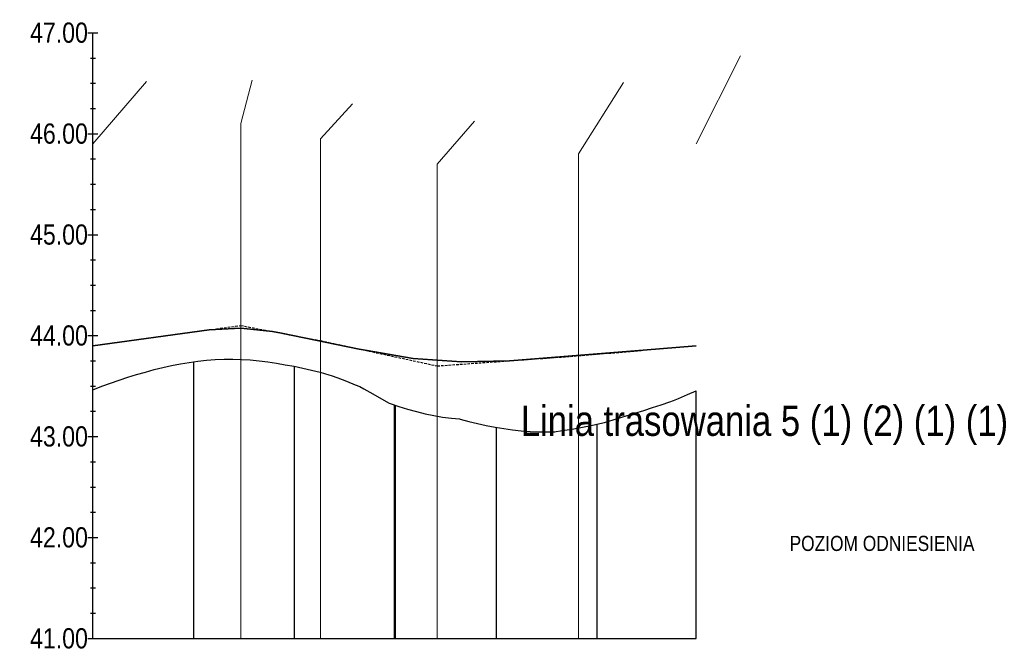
# Model space of a CAD drawing. Header units: metres. Extents: x 0 to 5465380, y 0 to 5925815.
# Tile 122 of 141: x 5464204 to 5464302, y 5925302 to 5925364. Entities that reach past the tile are written whole.
import ezdxf

# ---------------------------------------------------------------- set-up
doc = ezdxf.new("R2010")
doc.units = ezdxf.units.M
doc.linetypes.add('HIDDEN', pattern=[0.375, 0.25, -0.125])
doc.layers.add('$DR - spadki nawierzchni', color=250, linetype='Continuous', lineweight=0)
for name, color, linetype in [('AecObjExplode_rys 1_Vport_D5A', 7, 'Continuous'), ('AecObjExplode_rys 3_Vport_DDD', 7, 'Continuous'), ('AecObjExplode_rys 4_Vport_E22', 7, 'Continuous'), ('C-DROGI-PROFILE', 7, 'Continuous'), ('C-DROGI-PROFILE-WIDOKI', 7, 'Continuous')]:
    doc.layers.add(name, color=color, linetype=linetype)
doc.styles.add('ARIAL 2', font='ARIALN.TTF')

# ---------------------------------------------------------------- blocks, each defined once
blk = doc.blocks.new('AecObjExplode_rys 1_Vport_D5A')
at = {"layer": 'C-DROGI-PROFILE', "color": 190, "linetype": 'Continuous', "lineweight": 35}
for p, q in [((5464211.706, 5925331.978), (5464223.219, 5925333.548)), ((5464229.525, 5925333.378), (5464230.412, 5925333.209)), ((5464238.097, 5925331.649), (5464238.687, 5925331.522)), ((5464266.264, 5925331.528), (5464271.51, 5925331.978)), ((5464253.01, 5925330.49), (5464253.431, 5925330.52))]:
    blk.add_line(p, q, dxfattribs=at)
at = {"layer": 'C-DROGI-PROFILE', "color": 7, "linetype": 'HIDDEN', "lineweight": -3}
for p, q in [((5464223.219, 5925333.548), (5464226.372, 5925333.978)), ((5464226.372, 5925333.978), (5464229.525, 5925333.378)), ((5464230.412, 5925333.209), (5464234.254, 5925332.478)), ((5464234.254, 5925332.478), (5464238.097, 5925331.649)), ((5464238.687, 5925331.522), (5464245.848, 5925329.978)), ((5464259.848, 5925330.978), (5464266.264, 5925331.528)), ((5464245.848, 5925329.978), (5464253.01, 5925330.49)), ((5464253.431, 5925330.52), (5464259.848, 5925330.978))]:
    blk.add_line(p, q, dxfattribs=at)
at = {"layer": 'C-DROGI-PROFILE', "color": 4, "linetype": 'Continuous', "lineweight": 35}
for p, q in [((5464230.412, 5925333.209), (5464238.097, 5925331.649)), ((5464253.431, 5925330.52), (5464266.264, 5925331.528))]:
    blk.add_line(p, q, dxfattribs=at)
at = {"layer": 'C-DROGI-PROFILE', "color": 94, "linetype": 'Continuous', "lineweight": -3}
for p, q in [((5464219.506, 5925330.013), (5464220.373, 5925330.182)), ((5464220.373, 5925330.182), (5464221.24, 5925330.326)), ((5464221.24, 5925330.326), (5464222.107, 5925330.444)), ((5464222.107, 5925330.444), (5464222.973, 5925330.535)), ((5464222.973, 5925330.535), (5464223.84, 5925330.598)), ((5464223.84, 5925330.598), (5464224.707, 5925330.633)), ((5464224.707, 5925330.633), (5464225.574, 5925330.639)), ((5464225.574, 5925330.639), (5464226.44, 5925330.617)), ((5464226.44, 5925330.617), (5464227.307, 5925330.566)), ((5464227.307, 5925330.566), (5464228.174, 5925330.487)), ((5464228.174, 5925330.487), (5464229.04, 5925330.381)), ((5464229.04, 5925330.381), (5464229.907, 5925330.248)), ((5464229.907, 5925330.248), (5464230.749, 5925330.095)), ((5464216.039, 5925329.12), (5464216.906, 5925329.372)), ((5464216.906, 5925329.372), (5464217.773, 5925329.607)), ((5464217.773, 5925329.607), (5464218.64, 5925329.821)), ((5464218.64, 5925329.821), (5464219.506, 5925330.013)), ((5464230.749, 5925330.095), (5464230.774, 5925330.091)), ((5464230.774, 5925330.091), (5464231.641, 5925329.944)), ((5464231.641, 5925329.944), (5464232.507, 5925329.77)), ((5464232.507, 5925329.77), (5464233.374, 5925329.57)), ((5464233.374, 5925329.57), (5464234.241, 5925329.345)), ((5464234.241, 5925329.345), (5464235.108, 5925329.097)), ((5464212.592, 5925327.978), (5464213.439, 5925328.274)), ((5464213.439, 5925328.274), (5464214.306, 5925328.569)), ((5464214.306, 5925328.569), (5464215.173, 5925328.851)), ((5464215.173, 5925328.851), (5464216.039, 5925329.12)), ((5464235.108, 5925329.097), (5464235.33, 5925329.029)), ((5464235.33, 5925329.029), (5464235.974, 5925328.789)), ((5464235.974, 5925328.789), (5464236.841, 5925328.453)), ((5464236.841, 5925328.453), (5464237.708, 5925328.106)), ((5464211.706, 5925327.597), (5464212.573, 5925327.97)), ((5464212.573, 5925327.97), (5464212.592, 5925327.978)), ((5464237.708, 5925328.106), (5464238.157, 5925327.922)), ((5464238.157, 5925327.922), (5464238.574, 5925327.692)), ((5464238.574, 5925327.692), (5464239.441, 5925327.207)), ((5464270.644, 5925327.133), (5464271.51, 5925327.511)), ((5464239.441, 5925327.207), (5464240.308, 5925326.717)), ((5464240.308, 5925326.717), (5464241.075, 5925326.284)), ((5464241.075, 5925326.284), (5464241.175, 5925326.248)), ((5464268.043, 5925326.136), (5464268.91, 5925326.418)), ((5464268.91, 5925326.418), (5464269.275, 5925326.535)), ((5464269.275, 5925326.535), (5464269.777, 5925326.754)), ((5464269.777, 5925326.754), (5464270.644, 5925327.133)), ((5464241.175, 5925326.248), (5464242.041, 5925325.955)), ((5464242.041, 5925325.955), (5464242.908, 5925325.688)), ((5464242.908, 5925325.688), (5464243.775, 5925325.448)), ((5464243.775, 5925325.448), (5464244.642, 5925325.238)), ((5464265.443, 5925325.293), (5464266.31, 5925325.571)), ((5464266.31, 5925325.571), (5464267.177, 5925325.853)), ((5464267.177, 5925325.853), (5464268.043, 5925326.136)), ((5464244.642, 5925325.238), (5464245.508, 5925325.059)), ((5464245.508, 5925325.059), (5464246.375, 5925324.913)), ((5464246.375, 5925324.913), (5464247.242, 5925324.801)), ((5464247.242, 5925324.801), (5464248.051, 5925324.729)), ((5464248.051, 5925324.729), (5464248.109, 5925324.712)), ((5464248.109, 5925324.712), (5464248.975, 5925324.481)), ((5464248.975, 5925324.481), (5464249.842, 5925324.27)), ((5464261.976, 5925324.276), (5464262.43, 5925324.385)), ((5464262.43, 5925324.385), (5464262.843, 5925324.501)), ((5464262.843, 5925324.501), (5464263.71, 5925324.755)), ((5464263.71, 5925324.755), (5464264.576, 5925325.02)), ((5464264.576, 5925325.02), (5464265.443, 5925325.293)), ((5464249.842, 5925324.27), (5464250.709, 5925324.079)), ((5464250.709, 5925324.079), (5464251.575, 5925323.911)), ((5464251.575, 5925323.911), (5464252.442, 5925323.767)), ((5464252.442, 5925323.767), (5464253.309, 5925323.649)), ((5464253.309, 5925323.649), (5464254.176, 5925323.556)), ((5464254.176, 5925323.556), (5464255.042, 5925323.491)), ((5464255.042, 5925323.491), (5464255.909, 5925323.453)), ((5464255.909, 5925323.453), (5464256.776, 5925323.442)), ((5464256.776, 5925323.442), (5464257.502, 5925323.457)), ((5464257.502, 5925323.457), (5464257.643, 5925323.474)), ((5464257.643, 5925323.474), (5464258.509, 5925323.596)), ((5464258.509, 5925323.596), (5464259.376, 5925323.739)), ((5464259.376, 5925323.739), (5464260.243, 5925323.901)), ((5464260.243, 5925323.901), (5464261.109, 5925324.08)), ((5464261.109, 5925324.08), (5464261.976, 5925324.276))]:
    blk.add_line(p, q, dxfattribs=at)
at = {"layer": 'C-DROGI-PROFILE', "color": 4, "linetype": 'Continuous', "lineweight": 35}
for points in [[(5464223.219, 5925333.548), (5464226.372, 5925333.721), (5464229.525, 5925333.378)], [(5464238.687, 5925331.522), (5464243.461, 5925330.721), (5464248.235, 5925330.377), (5464253.01, 5925330.49)]]:
    blk.add_lwpolyline(points, dxfattribs=at)
at = {"layer": 'C-DROGI-PROFILE-WIDOKI', "color": 7, "linetype": 'Continuous', "lineweight": -3}
for p, q in [((5464211.206, 5925362.978), (5464212.206, 5925362.978)), ((5464211.706, 5925302.978), (5464211.706, 5925362.978)), ((5464211.456, 5925360.478), (5464211.956, 5925360.478)), ((5464211.456, 5925357.978), (5464211.956, 5925357.978)), ((5464211.456, 5925355.478), (5464211.956, 5925355.478)), ((5464211.206, 5925352.978), (5464212.206, 5925352.978)), ((5464211.456, 5925350.478), (5464211.956, 5925350.478)), ((5464211.456, 5925347.978), (5464211.956, 5925347.978)), ((5464211.456, 5925345.478), (5464211.956, 5925345.478)), ((5464211.206, 5925342.978), (5464212.206, 5925342.978)), ((5464211.456, 5925340.478), (5464211.956, 5925340.478)), ((5464211.456, 5925337.978), (5464211.956, 5925337.978)), ((5464211.456, 5925335.478), (5464211.956, 5925335.478)), ((5464211.206, 5925332.978), (5464212.206, 5925332.978)), ((5464211.456, 5925330.478), (5464211.956, 5925330.478)), ((5464221.706, 5925302.978), (5464221.706, 5925330.39)), ((5464231.706, 5925302.978), (5464231.706, 5925329.931)), ((5464211.456, 5925327.978), (5464211.956, 5925327.978)), ((5464271.51, 5925302.978), (5464271.51, 5925327.511)), ((5464211.456, 5925325.478), (5464211.956, 5925325.478)), ((5464241.706, 5925302.978), (5464241.706, 5925326.068)), ((5464251.706, 5925302.978), (5464251.706, 5925323.89)), ((5464261.706, 5925302.978), (5464261.706, 5925324.215)), ((5464211.206, 5925322.978), (5464212.206, 5925322.978)), ((5464211.456, 5925320.478), (5464211.956, 5925320.478)), ((5464211.456, 5925317.978), (5464211.956, 5925317.978)), ((5464211.456, 5925315.478), (5464211.956, 5925315.478)), ((5464211.206, 5925312.978), (5464212.206, 5925312.978)), ((5464211.456, 5925310.478), (5464211.956, 5925310.478)), ((5464211.456, 5925307.978), (5464211.956, 5925307.978)), ((5464211.456, 5925305.478), (5464211.956, 5925305.478)), ((5464211.206, 5925302.978), (5464271.51, 5925302.978))]:
    blk.add_line(p, q, dxfattribs=at)
at = {"layer": 'C-DROGI-PROFILE-WIDOKI', "color": 8, "linetype": 'Continuous', "lineweight": -3}
for p, q in [((5464211.706, 5925302.978), (5464211.706, 5925327.597)), ((5464271.51, 5925302.978), (5464271.51, 5925327.511)), ((5464241.608, 5925302.978), (5464241.608, 5925326.101))]:
    blk.add_line(p, q, dxfattribs=at)
at = {"layer": 'C-DROGI-PROFILE-WIDOKI', "color": 7, "linetype": 'Continuous', "lineweight": -3, "style": 'ARIAL 2'}
for s, insert, char_height, attachment_point in [('47.00', (5464211.206, 5925362.978), 2, 6), ('46.00', (5464211.206, 5925352.978), 2, 6), ('45.00', (5464211.206, 5925342.978), 2, 6), ('44.00', (5464211.206, 5925332.978), 2, 6), ('Linia trasowania 5 (1) (2) (1) (1)', (5464302.441, 5925322.143), 3, 9), ('43.00', (5464211.206, 5925322.978), 2, 6), ('42.00', (5464211.206, 5925312.978), 2, 6), ('POZIOM ODNIESIENIA', (5464289.941, 5925313.143), 1.5, 2), ('41.00', (5464211.206, 5925302.978), 2, 6)]:
    blk.add_mtext(s, dxfattribs=dict(at, insert=insert, char_height=char_height, attachment_point=attachment_point))
blk = doc.blocks.new('AecObjExplode_rys 4_Vport_E22')
at = {"layer": 'C-DROGI-PROFILE', "color": 190, "linetype": 'Continuous', "lineweight": 35}
for p, q in [((5464211.706, 5925331.978), (5464223.219, 5925333.548)), ((5464229.525, 5925333.378), (5464230.412, 5925333.209)), ((5464238.097, 5925331.649), (5464238.687, 5925331.522)), ((5464266.264, 5925331.528), (5464271.51, 5925331.978)), ((5464253.01, 5925330.49), (5464253.431, 5925330.52))]:
    blk.add_line(p, q, dxfattribs=at)
at = {"layer": 'C-DROGI-PROFILE', "color": 7, "linetype": 'HIDDEN', "lineweight": -3}
for p, q in [((5464223.219, 5925333.548), (5464226.372, 5925333.978)), ((5464226.372, 5925333.978), (5464229.525, 5925333.378)), ((5464230.412, 5925333.209), (5464234.254, 5925332.478)), ((5464234.254, 5925332.478), (5464238.097, 5925331.649)), ((5464238.687, 5925331.522), (5464245.848, 5925329.978)), ((5464259.848, 5925330.978), (5464266.264, 5925331.528)), ((5464245.848, 5925329.978), (5464253.01, 5925330.49)), ((5464253.431, 5925330.52), (5464259.848, 5925330.978))]:
    blk.add_line(p, q, dxfattribs=at)
at = {"layer": 'C-DROGI-PROFILE', "color": 4, "linetype": 'Continuous', "lineweight": 35}
for p, q in [((5464230.412, 5925333.209), (5464238.097, 5925331.649)), ((5464253.431, 5925330.52), (5464266.264, 5925331.528))]:
    blk.add_line(p, q, dxfattribs=at)
at = {"layer": 'C-DROGI-PROFILE', "color": 94, "linetype": 'Continuous', "lineweight": -3}
for p, q in [((5464219.506, 5925330.013), (5464220.373, 5925330.182)), ((5464220.373, 5925330.182), (5464221.24, 5925330.326)), ((5464221.24, 5925330.326), (5464222.107, 5925330.444)), ((5464222.107, 5925330.444), (5464222.973, 5925330.535)), ((5464222.973, 5925330.535), (5464223.84, 5925330.598)), ((5464223.84, 5925330.598), (5464224.707, 5925330.633)), ((5464224.707, 5925330.633), (5464225.574, 5925330.639)), ((5464225.574, 5925330.639), (5464226.44, 5925330.617)), ((5464226.44, 5925330.617), (5464227.307, 5925330.566)), ((5464227.307, 5925330.566), (5464228.174, 5925330.487)), ((5464228.174, 5925330.487), (5464229.04, 5925330.381)), ((5464229.04, 5925330.381), (5464229.907, 5925330.248)), ((5464229.907, 5925330.248), (5464230.749, 5925330.095)), ((5464216.039, 5925329.12), (5464216.906, 5925329.372)), ((5464216.906, 5925329.372), (5464217.773, 5925329.607)), ((5464217.773, 5925329.607), (5464218.64, 5925329.821)), ((5464218.64, 5925329.821), (5464219.506, 5925330.013)), ((5464230.749, 5925330.095), (5464230.774, 5925330.091)), ((5464230.774, 5925330.091), (5464231.641, 5925329.944)), ((5464231.641, 5925329.944), (5464232.507, 5925329.77)), ((5464232.507, 5925329.77), (5464233.374, 5925329.57)), ((5464233.374, 5925329.57), (5464234.241, 5925329.345)), ((5464234.241, 5925329.345), (5464235.108, 5925329.097)), ((5464212.592, 5925327.978), (5464213.439, 5925328.274)), ((5464213.439, 5925328.274), (5464214.306, 5925328.569)), ((5464214.306, 5925328.569), (5464215.173, 5925328.851)), ((5464215.173, 5925328.851), (5464216.039, 5925329.12)), ((5464235.108, 5925329.097), (5464235.33, 5925329.029)), ((5464235.33, 5925329.029), (5464235.974, 5925328.789)), ((5464235.974, 5925328.789), (5464236.841, 5925328.453)), ((5464236.841, 5925328.453), (5464237.708, 5925328.106)), ((5464211.706, 5925327.597), (5464212.573, 5925327.97)), ((5464212.573, 5925327.97), (5464212.592, 5925327.978)), ((5464237.708, 5925328.106), (5464238.157, 5925327.922)), ((5464238.157, 5925327.922), (5464238.574, 5925327.692)), ((5464238.574, 5925327.692), (5464239.441, 5925327.207)), ((5464270.644, 5925327.133), (5464271.51, 5925327.511)), ((5464239.441, 5925327.207), (5464240.308, 5925326.717)), ((5464240.308, 5925326.717), (5464241.075, 5925326.284)), ((5464241.075, 5925326.284), (5464241.175, 5925326.248)), ((5464268.043, 5925326.136), (5464268.91, 5925326.418)), ((5464268.91, 5925326.418), (5464269.275, 5925326.535)), ((5464269.275, 5925326.535), (5464269.777, 5925326.754)), ((5464269.777, 5925326.754), (5464270.644, 5925327.133)), ((5464241.175, 5925326.248), (5464242.041, 5925325.955)), ((5464242.041, 5925325.955), (5464242.908, 5925325.688)), ((5464242.908, 5925325.688), (5464243.775, 5925325.448)), ((5464243.775, 5925325.448), (5464244.642, 5925325.238)), ((5464265.443, 5925325.293), (5464266.31, 5925325.571)), ((5464266.31, 5925325.571), (5464267.177, 5925325.853)), ((5464267.177, 5925325.853), (5464268.043, 5925326.136)), ((5464244.642, 5925325.238), (5464245.508, 5925325.059)), ((5464245.508, 5925325.059), (5464246.375, 5925324.913)), ((5464246.375, 5925324.913), (5464247.242, 5925324.801)), ((5464247.242, 5925324.801), (5464248.051, 5925324.729)), ((5464248.051, 5925324.729), (5464248.109, 5925324.712)), ((5464248.109, 5925324.712), (5464248.975, 5925324.481)), ((5464248.975, 5925324.481), (5464249.842, 5925324.27)), ((5464261.976, 5925324.276), (5464262.43, 5925324.385)), ((5464262.43, 5925324.385), (5464262.843, 5925324.501)), ((5464262.843, 5925324.501), (5464263.71, 5925324.755)), ((5464263.71, 5925324.755), (5464264.576, 5925325.02)), ((5464264.576, 5925325.02), (5464265.443, 5925325.293)), ((5464249.842, 5925324.27), (5464250.709, 5925324.079)), ((5464250.709, 5925324.079), (5464251.575, 5925323.911)), ((5464251.575, 5925323.911), (5464252.442, 5925323.767)), ((5464252.442, 5925323.767), (5464253.309, 5925323.649)), ((5464253.309, 5925323.649), (5464254.176, 5925323.556)), ((5464254.176, 5925323.556), (5464255.042, 5925323.491)), ((5464255.042, 5925323.491), (5464255.909, 5925323.453)), ((5464255.909, 5925323.453), (5464256.776, 5925323.442)), ((5464256.776, 5925323.442), (5464257.502, 5925323.457)), ((5464257.502, 5925323.457), (5464257.643, 5925323.474)), ((5464257.643, 5925323.474), (5464258.509, 5925323.596)), ((5464258.509, 5925323.596), (5464259.376, 5925323.739)), ((5464259.376, 5925323.739), (5464260.243, 5925323.901)), ((5464260.243, 5925323.901), (5464261.109, 5925324.08)), ((5464261.109, 5925324.08), (5464261.976, 5925324.276))]:
    blk.add_line(p, q, dxfattribs=at)
at = {"layer": 'C-DROGI-PROFILE', "color": 4, "linetype": 'Continuous', "lineweight": 35}
for points in [[(5464223.219, 5925333.548), (5464226.372, 5925333.721), (5464229.525, 5925333.378)], [(5464238.687, 5925331.522), (5464243.461, 5925330.721), (5464248.235, 5925330.377), (5464253.01, 5925330.49)]]:
    blk.add_lwpolyline(points, dxfattribs=at)
at = {"layer": 'C-DROGI-PROFILE-WIDOKI', "color": 7, "linetype": 'Continuous', "lineweight": -3}
for p, q in [((5464211.206, 5925362.978), (5464212.206, 5925362.978)), ((5464211.706, 5925302.978), (5464211.706, 5925362.978)), ((5464211.456, 5925360.478), (5464211.956, 5925360.478)), ((5464211.456, 5925357.978), (5464211.956, 5925357.978)), ((5464211.456, 5925355.478), (5464211.956, 5925355.478)), ((5464211.206, 5925352.978), (5464212.206, 5925352.978)), ((5464211.456, 5925350.478), (5464211.956, 5925350.478)), ((5464211.456, 5925347.978), (5464211.956, 5925347.978)), ((5464211.456, 5925345.478), (5464211.956, 5925345.478)), ((5464211.206, 5925342.978), (5464212.206, 5925342.978)), ((5464211.456, 5925340.478), (5464211.956, 5925340.478)), ((5464211.456, 5925337.978), (5464211.956, 5925337.978)), ((5464211.456, 5925335.478), (5464211.956, 5925335.478)), ((5464211.206, 5925332.978), (5464212.206, 5925332.978)), ((5464211.456, 5925330.478), (5464211.956, 5925330.478)), ((5464221.706, 5925302.978), (5464221.706, 5925330.39)), ((5464231.706, 5925302.978), (5464231.706, 5925329.931)), ((5464211.456, 5925327.978), (5464211.956, 5925327.978)), ((5464271.51, 5925302.978), (5464271.51, 5925327.511)), ((5464211.456, 5925325.478), (5464211.956, 5925325.478)), ((5464241.706, 5925302.978), (5464241.706, 5925326.068)), ((5464251.706, 5925302.978), (5464251.706, 5925323.89)), ((5464261.706, 5925302.978), (5464261.706, 5925324.215)), ((5464211.206, 5925322.978), (5464212.206, 5925322.978)), ((5464211.456, 5925320.478), (5464211.956, 5925320.478)), ((5464211.456, 5925317.978), (5464211.956, 5925317.978)), ((5464211.456, 5925315.478), (5464211.956, 5925315.478)), ((5464211.206, 5925312.978), (5464212.206, 5925312.978)), ((5464211.456, 5925310.478), (5464211.956, 5925310.478)), ((5464211.456, 5925307.978), (5464211.956, 5925307.978)), ((5464211.456, 5925305.478), (5464211.956, 5925305.478)), ((5464211.206, 5925302.978), (5464271.51, 5925302.978))]:
    blk.add_line(p, q, dxfattribs=at)
at = {"layer": 'C-DROGI-PROFILE-WIDOKI', "color": 8, "linetype": 'Continuous', "lineweight": -3}
for p, q in [((5464211.706, 5925302.978), (5464211.706, 5925327.597)), ((5464271.51, 5925302.978), (5464271.51, 5925327.511)), ((5464241.608, 5925302.978), (5464241.608, 5925326.101))]:
    blk.add_line(p, q, dxfattribs=at)
at = {"layer": 'C-DROGI-PROFILE-WIDOKI', "color": 7, "linetype": 'Continuous', "lineweight": -3, "style": 'ARIAL 2'}
for s, insert, char_height, attachment_point in [('47.00', (5464211.206, 5925362.978), 2, 6), ('46.00', (5464211.206, 5925352.978), 2, 6), ('45.00', (5464211.206, 5925342.978), 2, 6), ('44.00', (5464211.206, 5925332.978), 2, 6), ('Linia trasowania 5 (1) (2) (1) (1)', (5464302.441, 5925322.143), 3, 9), ('43.00', (5464211.206, 5925322.978), 2, 6), ('42.00', (5464211.206, 5925312.978), 2, 6), ('POZIOM ODNIESIENIA', (5464289.941, 5925313.143), 1.5, 2), ('41.00', (5464211.206, 5925302.978), 2, 6)]:
    blk.add_mtext(s, dxfattribs=dict(at, insert=insert, char_height=char_height, attachment_point=attachment_point))
blk = doc.blocks.new('AecObjExplode_rys 3_Vport_DDD')
at = {"layer": 'C-DROGI-PROFILE', "color": 190, "linetype": 'Continuous', "lineweight": 35}
for p, q in [((5464211.706, 5925331.978), (5464223.219, 5925333.548)), ((5464229.525, 5925333.378), (5464230.412, 5925333.209)), ((5464238.097, 5925331.649), (5464238.687, 5925331.522)), ((5464266.264, 5925331.528), (5464271.51, 5925331.978)), ((5464253.01, 5925330.49), (5464253.431, 5925330.52))]:
    blk.add_line(p, q, dxfattribs=at)
at = {"layer": 'C-DROGI-PROFILE', "color": 7, "linetype": 'HIDDEN', "lineweight": -3}
for p, q in [((5464223.219, 5925333.548), (5464226.372, 5925333.978)), ((5464226.372, 5925333.978), (5464229.525, 5925333.378)), ((5464230.412, 5925333.209), (5464234.254, 5925332.478)), ((5464234.254, 5925332.478), (5464238.097, 5925331.649)), ((5464238.687, 5925331.522), (5464245.848, 5925329.978)), ((5464259.848, 5925330.978), (5464266.264, 5925331.528)), ((5464245.848, 5925329.978), (5464253.01, 5925330.49)), ((5464253.431, 5925330.52), (5464259.848, 5925330.978))]:
    blk.add_line(p, q, dxfattribs=at)
at = {"layer": 'C-DROGI-PROFILE', "color": 4, "linetype": 'Continuous', "lineweight": 35}
for p, q in [((5464230.412, 5925333.209), (5464238.097, 5925331.649)), ((5464253.431, 5925330.52), (5464266.264, 5925331.528))]:
    blk.add_line(p, q, dxfattribs=at)
at = {"layer": 'C-DROGI-PROFILE', "color": 94, "linetype": 'Continuous', "lineweight": -3}
for p, q in [((5464219.506, 5925330.013), (5464220.373, 5925330.182)), ((5464220.373, 5925330.182), (5464221.24, 5925330.326)), ((5464221.24, 5925330.326), (5464222.107, 5925330.444)), ((5464222.107, 5925330.444), (5464222.973, 5925330.535)), ((5464222.973, 5925330.535), (5464223.84, 5925330.598)), ((5464223.84, 5925330.598), (5464224.707, 5925330.633)), ((5464224.707, 5925330.633), (5464225.574, 5925330.639)), ((5464225.574, 5925330.639), (5464226.44, 5925330.617)), ((5464226.44, 5925330.617), (5464227.307, 5925330.566)), ((5464227.307, 5925330.566), (5464228.174, 5925330.487)), ((5464228.174, 5925330.487), (5464229.04, 5925330.381)), ((5464229.04, 5925330.381), (5464229.907, 5925330.248)), ((5464229.907, 5925330.248), (5464230.749, 5925330.095)), ((5464216.039, 5925329.12), (5464216.906, 5925329.372)), ((5464216.906, 5925329.372), (5464217.773, 5925329.607)), ((5464217.773, 5925329.607), (5464218.64, 5925329.821)), ((5464218.64, 5925329.821), (5464219.506, 5925330.013)), ((5464230.749, 5925330.095), (5464230.774, 5925330.091)), ((5464230.774, 5925330.091), (5464231.641, 5925329.944)), ((5464231.641, 5925329.944), (5464232.507, 5925329.77)), ((5464232.507, 5925329.77), (5464233.374, 5925329.57)), ((5464233.374, 5925329.57), (5464234.241, 5925329.345)), ((5464234.241, 5925329.345), (5464235.108, 5925329.097)), ((5464212.592, 5925327.978), (5464213.439, 5925328.274)), ((5464213.439, 5925328.274), (5464214.306, 5925328.569)), ((5464214.306, 5925328.569), (5464215.173, 5925328.851)), ((5464215.173, 5925328.851), (5464216.039, 5925329.12)), ((5464235.108, 5925329.097), (5464235.33, 5925329.029)), ((5464235.33, 5925329.029), (5464235.974, 5925328.789)), ((5464235.974, 5925328.789), (5464236.841, 5925328.453)), ((5464236.841, 5925328.453), (5464237.708, 5925328.106)), ((5464211.706, 5925327.597), (5464212.573, 5925327.97)), ((5464212.573, 5925327.97), (5464212.592, 5925327.978)), ((5464237.708, 5925328.106), (5464238.157, 5925327.922)), ((5464238.157, 5925327.922), (5464238.574, 5925327.692)), ((5464238.574, 5925327.692), (5464239.441, 5925327.207)), ((5464270.644, 5925327.133), (5464271.51, 5925327.511)), ((5464239.441, 5925327.207), (5464240.308, 5925326.717)), ((5464240.308, 5925326.717), (5464241.075, 5925326.284)), ((5464241.075, 5925326.284), (5464241.175, 5925326.248)), ((5464268.043, 5925326.136), (5464268.91, 5925326.418)), ((5464268.91, 5925326.418), (5464269.275, 5925326.535)), ((5464269.275, 5925326.535), (5464269.777, 5925326.754)), ((5464269.777, 5925326.754), (5464270.644, 5925327.133)), ((5464241.175, 5925326.248), (5464242.041, 5925325.955)), ((5464242.041, 5925325.955), (5464242.908, 5925325.688)), ((5464242.908, 5925325.688), (5464243.775, 5925325.448)), ((5464243.775, 5925325.448), (5464244.642, 5925325.238)), ((5464265.443, 5925325.293), (5464266.31, 5925325.571)), ((5464266.31, 5925325.571), (5464267.177, 5925325.853)), ((5464267.177, 5925325.853), (5464268.043, 5925326.136)), ((5464244.642, 5925325.238), (5464245.508, 5925325.059)), ((5464245.508, 5925325.059), (5464246.375, 5925324.913)), ((5464246.375, 5925324.913), (5464247.242, 5925324.801)), ((5464247.242, 5925324.801), (5464248.051, 5925324.729)), ((5464248.051, 5925324.729), (5464248.109, 5925324.712)), ((5464248.109, 5925324.712), (5464248.975, 5925324.481)), ((5464248.975, 5925324.481), (5464249.842, 5925324.27)), ((5464261.976, 5925324.276), (5464262.43, 5925324.385)), ((5464262.43, 5925324.385), (5464262.843, 5925324.501)), ((5464262.843, 5925324.501), (5464263.71, 5925324.755)), ((5464263.71, 5925324.755), (5464264.576, 5925325.02)), ((5464264.576, 5925325.02), (5464265.443, 5925325.293)), ((5464249.842, 5925324.27), (5464250.709, 5925324.079)), ((5464250.709, 5925324.079), (5464251.575, 5925323.911)), ((5464251.575, 5925323.911), (5464252.442, 5925323.767)), ((5464252.442, 5925323.767), (5464253.309, 5925323.649)), ((5464253.309, 5925323.649), (5464254.176, 5925323.556)), ((5464254.176, 5925323.556), (5464255.042, 5925323.491)), ((5464255.042, 5925323.491), (5464255.909, 5925323.453)), ((5464255.909, 5925323.453), (5464256.776, 5925323.442)), ((5464256.776, 5925323.442), (5464257.502, 5925323.457)), ((5464257.502, 5925323.457), (5464257.643, 5925323.474)), ((5464257.643, 5925323.474), (5464258.509, 5925323.596)), ((5464258.509, 5925323.596), (5464259.376, 5925323.739)), ((5464259.376, 5925323.739), (5464260.243, 5925323.901)), ((5464260.243, 5925323.901), (5464261.109, 5925324.08)), ((5464261.109, 5925324.08), (5464261.976, 5925324.276))]:
    blk.add_line(p, q, dxfattribs=at)
at = {"layer": 'C-DROGI-PROFILE', "color": 4, "linetype": 'Continuous', "lineweight": 35}
for points in [[(5464223.219, 5925333.548), (5464226.372, 5925333.721), (5464229.525, 5925333.378)], [(5464238.687, 5925331.522), (5464243.461, 5925330.721), (5464248.235, 5925330.377), (5464253.01, 5925330.49)]]:
    blk.add_lwpolyline(points, dxfattribs=at)
at = {"layer": 'C-DROGI-PROFILE-WIDOKI', "color": 7, "linetype": 'Continuous', "lineweight": -3}
for p, q in [((5464211.206, 5925362.978), (5464212.206, 5925362.978)), ((5464211.706, 5925302.978), (5464211.706, 5925362.978)), ((5464211.456, 5925360.478), (5464211.956, 5925360.478)), ((5464211.456, 5925357.978), (5464211.956, 5925357.978)), ((5464211.456, 5925355.478), (5464211.956, 5925355.478)), ((5464211.206, 5925352.978), (5464212.206, 5925352.978)), ((5464211.456, 5925350.478), (5464211.956, 5925350.478)), ((5464211.456, 5925347.978), (5464211.956, 5925347.978)), ((5464211.456, 5925345.478), (5464211.956, 5925345.478)), ((5464211.206, 5925342.978), (5464212.206, 5925342.978)), ((5464211.456, 5925340.478), (5464211.956, 5925340.478)), ((5464211.456, 5925337.978), (5464211.956, 5925337.978)), ((5464211.456, 5925335.478), (5464211.956, 5925335.478)), ((5464211.206, 5925332.978), (5464212.206, 5925332.978)), ((5464211.456, 5925330.478), (5464211.956, 5925330.478)), ((5464221.706, 5925302.978), (5464221.706, 5925330.39)), ((5464231.706, 5925302.978), (5464231.706, 5925329.931)), ((5464211.456, 5925327.978), (5464211.956, 5925327.978)), ((5464271.51, 5925302.978), (5464271.51, 5925327.511)), ((5464211.456, 5925325.478), (5464211.956, 5925325.478)), ((5464241.706, 5925302.978), (5464241.706, 5925326.068)), ((5464251.706, 5925302.978), (5464251.706, 5925323.89)), ((5464261.706, 5925302.978), (5464261.706, 5925324.215)), ((5464211.206, 5925322.978), (5464212.206, 5925322.978)), ((5464211.456, 5925320.478), (5464211.956, 5925320.478)), ((5464211.456, 5925317.978), (5464211.956, 5925317.978)), ((5464211.456, 5925315.478), (5464211.956, 5925315.478)), ((5464211.206, 5925312.978), (5464212.206, 5925312.978)), ((5464211.456, 5925310.478), (5464211.956, 5925310.478)), ((5464211.456, 5925307.978), (5464211.956, 5925307.978)), ((5464211.456, 5925305.478), (5464211.956, 5925305.478)), ((5464211.206, 5925302.978), (5464271.51, 5925302.978))]:
    blk.add_line(p, q, dxfattribs=at)
at = {"layer": 'C-DROGI-PROFILE-WIDOKI', "color": 8, "linetype": 'Continuous', "lineweight": -3}
for p, q in [((5464211.706, 5925302.978), (5464211.706, 5925327.597)), ((5464271.51, 5925302.978), (5464271.51, 5925327.511)), ((5464241.608, 5925302.978), (5464241.608, 5925326.101))]:
    blk.add_line(p, q, dxfattribs=at)
at = {"layer": 'C-DROGI-PROFILE-WIDOKI', "color": 7, "linetype": 'Continuous', "lineweight": -3, "style": 'ARIAL 2'}
for s, insert, char_height, attachment_point in [('47.00', (5464211.206, 5925362.978), 2, 6), ('46.00', (5464211.206, 5925352.978), 2, 6), ('45.00', (5464211.206, 5925342.978), 2, 6), ('44.00', (5464211.206, 5925332.978), 2, 6), ('Linia trasowania 5 (1) (2) (1) (1)', (5464302.441, 5925322.143), 3, 9), ('43.00', (5464211.206, 5925322.978), 2, 6), ('42.00', (5464211.206, 5925312.978), 2, 6), ('POZIOM ODNIESIENIA', (5464289.941, 5925313.143), 1.5, 2), ('41.00', (5464211.206, 5925302.978), 2, 6)]:
    blk.add_mtext(s, dxfattribs=dict(at, insert=insert, char_height=char_height, attachment_point=attachment_point))

msp = doc.modelspace()

# ---------------------------------------------------------------- linework, layer by layer
at = {"layer": '$DR - spadki nawierzchni', "flags": 128}
for points in [[(5464271.51, 5925351.978), (5464275.897, 5925360.691)], [(5464211.706, 5925351.978), (5464217.013, 5925358.152)], [(5464226.372, 5925302.978), (5464226.372, 5925353.978), (5464227.481, 5925358.275)], [(5464259.848, 5925302.978), (5464259.848, 5925350.978), (5464264.304, 5925358.06)], [(5464234.254, 5925302.978), (5464234.254, 5925352.478), (5464237.457, 5925355.937)], [(5464245.848, 5925302.978), (5464245.848, 5925349.978), (5464249.542, 5925354.223)]]:
    msp.add_lwpolyline(points, dxfattribs=at)

# ---------------------------------------------------------------- block references
at = {"layer": 'AecObjExplode_rys 1_Vport_D5A'}
msp.add_blockref('AecObjExplode_rys 1_Vport_D5A', (0, 0), dxfattribs=at)
at = {"layer": 'AecObjExplode_rys 3_Vport_DDD'}
msp.add_blockref('AecObjExplode_rys 3_Vport_DDD', (0, 0), dxfattribs=at)
at = {"layer": 'AecObjExplode_rys 4_Vport_E22'}
msp.add_blockref('AecObjExplode_rys 4_Vport_E22', (0, 0), dxfattribs=at)

doc.saveas('drawing.dxf')
